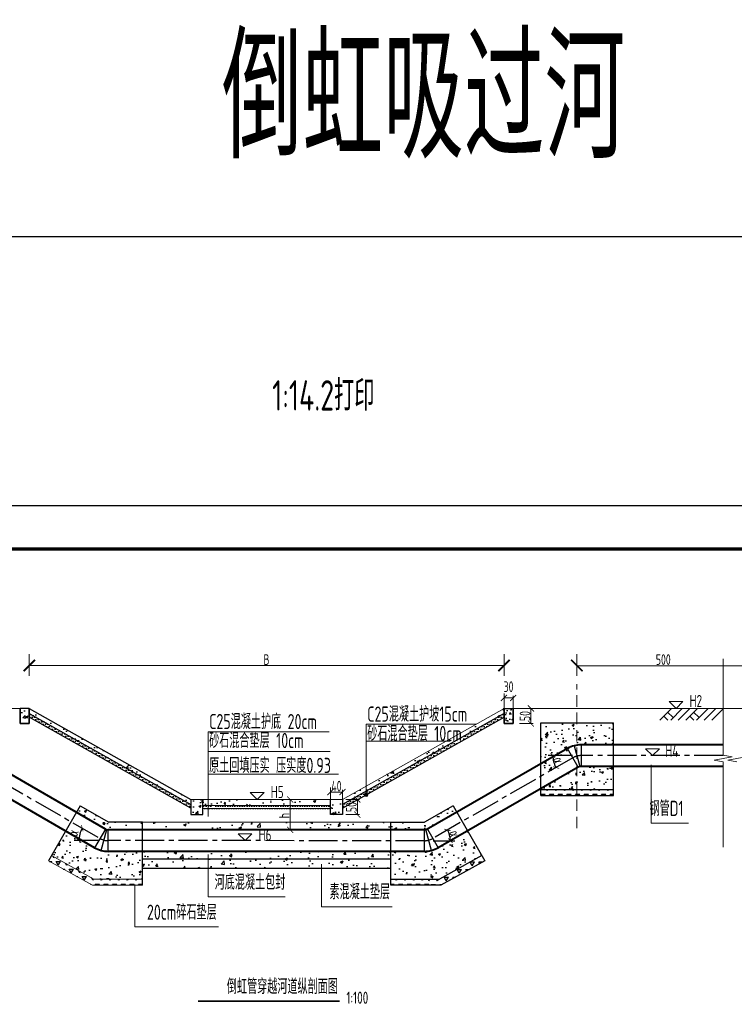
# Model space of a CAD drawing. Extents: x -493406 to 788281, y -294927 to -108123.
# Tile 6 of 7: x 453536 to 455891, y -286440 to -283196. Entities that reach past the tile are written whole.
import ezdxf
from ezdxf.enums import TextEntityAlignment as Align

# ---------------------------------------------------------------- set-up
doc = ezdxf.new("R2010")
doc.units = 0
for name, pattern in [('ACAD_ISO02W100', [15, 12, -3]), ('CENTER2', [28.575, 19.05, -3.175, 3.175, -3.175]), ('DASHED', [19.05, 12.7, -6.35])]:
    doc.linetypes.add(name, pattern=pattern)
for name, color, linetype in [('GPSCOMMON', 7, 'Continuous'), ('pp-com', 7, 'Continuous'), ('管道中心线', 6, 'CENTER2')]:
    doc.layers.add(name, color=color, linetype=linetype)
for name, color, linetype, lineweight in [('标注', 4, 'Continuous', 13), ('河口线', 4, 'ACAD_ISO02W100', 70), ('管线', 1, 'Continuous', 25), ('管道', 1, 'Continuous', 25), ('细线', 7, 'Continuous', 20)]:
    doc.layers.add(name, color=color, linetype=linetype, lineweight=lineweight)
doc.styles.add('gpshz', font='tssdeng.shx', dxfattribs={"width": 0.7, "bigfont": 'tssdchn.shx'})
doc.styles.add('HZ', font='hztxt_e.shx', dxfattribs={"width": 0.7, "bigfont": 'hztxt.shx'})
doc.styles.add('图签', font='txt', dxfattribs={"width": 0.66})
doc.dimstyles.new('1bi250', dxfattribs={"dimtxt": 75, "dimasz": 37.5, "dimexe": 37.5, "dimexo": 37.5, "dimgap": 2, "dimtad": 1, "dimdec": 0, "dimtxsty": 'HZ', "dimblk": 'ARCHTICK', "dimcen": 2.5, "dimclrd": 256, "dimclre": 256, "dimclrt": 256, "dimadec": 0, "dimazin": 0, "dimtfac": 1, "dimtdec": 0, "dimtmove": 2, "dimatfit": 2, "dimfxl": 0, "dimlwd": -1, "dimlwe": -1, "dimarcsym": 0})
doc.dimstyles.new('副本 1bi50', dxfattribs={"dimtxt": 35, "dimasz": 15, "dimexe": 15, "dimexo": 15, "dimgap": 0.01, "dimtad": 1, "dimdec": 0, "dimlfac": 0.014286, "dimdsep": 46, "dimtxsty": 'gpshz', "dimblk": 'ARCHTICK', "dimcen": 2.5, "dimclrd": 256, "dimclre": 256, "dimclrt": 256, "dimadec": 0, "dimazin": 0, "dimtfac": 1, "dimtdec": 0, "dimtmove": 2, "dimatfit": 0, "dimfxl": 0, "dimlwd": -1, "dimlwe": -1, "dimarcsym": 0})
pattern_1 = [(50, (-5824.17, -123199.535), (72.8738676, -6.375634), [7.62, -83.82]), (355, (-5824.17, -123199.535), (-14.097369, 76.422738), [6.096, -67.056234]), (100.451445, (-5818.1, -123200.07), (58.776499, 70.047101), [6.476004, -71.236098]), (46.1842, (-5824.17, -123179.215), (108.431616, -16.816931), [11.43, -125.73]), (96.635558, (-5815.14, -123180.62), (94.961654, 98.97045), [9.71401, -106.854243]), (351.18415, (-5824.17, -123179.22), (94.961654, 98.97045), [9.143987, -100.583893]), (21, (-5814.01, -123184.295), (60.6457565, -40.906079), [7.62, -83.82]), (326, (-5814.01, -123184.295), (24.720811, 73.675186), [6.096, -67.056]), (71.451445, (-5808.96, -123187.704), (85.366568, 32.769108), [6.476004, -71.235975]), (37.5, (-5824.17, -123199.535), (1.2354413, 33.8220155), [0, -66.2432, 0, -68.072, 0, -67.31]), (7.5, (-5824.17, -123199.535), (26.727865, 40.07223), [0, -38.8112, 0, -64.7192, 0, -25.654]), (327.5, (-5846.828, -123199.535), (54.236238, -2.2914976), [0, -25.4, 0, -79.248, 0, -105.156]), (317.5, (-5856.99, -123199.535), (59.2516726, 10.1705964), [0, -33.02, 0, -52.6288, 0, -74.676])]
pattern_2 = [(0, (121505.66, -175011.722), (3.96875, 7.9375), [0, -7.9375])]
pattern_3 = [(50, (-20210.14, -127578.82), (72.8738676, -6.375634), [7.62, -83.82]), (355, (-20210.14, -127578.82), (-14.097369, 76.422738), [6.096, -67.056234]), (100.451445, (-20204.07, -127579.35), (58.776499, 70.047101), [6.476004, -71.236098]), (46.1842, (-20210.14, -127558.5), (108.431616, -16.816931), [11.43, -125.73]), (96.635558, (-20201.1, -127559.9), (94.961654, 98.97045), [9.71401, -106.854243]), (351.18415, (-20210.14, -127558.5), (94.961654, 98.97045), [9.143987, -100.583893]), (21, (-20199.98, -127563.58), (60.6457565, -40.906079), [7.62, -83.82]), (326, (-20199.98, -127563.58), (24.720811, 73.675186), [6.096, -67.056]), (71.451445, (-20194.926, -127566.99), (85.366568, 32.769108), [6.476004, -71.235975]), (37.5, (-20210.14, -127578.822), (1.2354413, 33.8220155), [0, -66.2432, 0, -68.072, 0, -67.31]), (7.5, (-20210.14, -127578.822), (26.727865, 40.07223), [0, -38.8112, 0, -64.7192, 0, -25.654]), (327.5, (-20232.797, -127578.822), (54.236238, -2.2914976), [0, -25.4, 0, -79.248, 0, -105.156]), (317.5, (-20242.957, -127578.82), (59.2516726, 10.1705964), [0, -33.02, 0, -52.6288, 0, -74.676])]
pattern_4 = [(60, (-20210.14, -127578.822), (-14.2875, 24.7466759), [14.2875, -14.2875]), (120, (-20210.14, -127578.822), (-28.575, 2e-08), [14.2875, -14.2875]), (0, (-20217.284, -127566.449), (14.2875, 24.7466759), [14.2875, -14.2875])]

# ---------------------------------------------------------------- blocks, each defined once
blk = doc.blocks.new('_ArchTick')
at = {"color": 0, "linetype": 'ByBlock', "const_width": 0.15}
blk.add_lwpolyline([(-0.5, -0.5), (0.5, 0.5)], dxfattribs=at)
blk = doc.blocks.new('*D76')
at = {"layer": 'Defpoints', "color": 0}
for p in [(454560.1, -285689), (454600.1, -285696.3), (454600.1, -285741)]:
    blk.add_point(p, dxfattribs=at)
at = {"layer": '标注'}
for p, q in [((454560.1, -285726.5), (454560.1, -285778.5)), ((454560.1, -285741), (454600.1, -285741)), ((454600.1, -285733.8), (454600.1, -285778.5))]:
    blk.add_line(p, q, dxfattribs=at)
at = {"layer": '标注', "xscale": 20, "yscale": 20, "zscale": 20, "rotation": 180}
blk.add_blockref('_ArchTick', (454560.1, -285741), dxfattribs=at)
at = {"layer": '标注', "xscale": 20, "yscale": 20, "zscale": 20}
blk.add_blockref('_ArchTick', (454600.1, -285741), dxfattribs=at)
at = {"layer": '标注', "insert": (454580.1, -285721.5), "char_height": 35, "attachment_point": 5, "style": 'gpshz'}
blk.add_mtext('40', dxfattribs=at)
blk = doc.blocks.new('*D77')
at = {"layer": 'Defpoints', "color": 0}
for p in [(454693.6, -285765.5), (454648.9, -285815.5), (454693.6, -285815.5)]:
    blk.add_point(p, dxfattribs=at)
at = {"layer": '标注'}
for p, q in [((454656.1, -285765.5), (454611.4, -285765.5)), ((454648.9, -285765.5), (454648.9, -285815.5)), ((454656.1, -285815.5), (454611.4, -285815.5))]:
    blk.add_line(p, q, dxfattribs=at)
at = {"layer": '标注', "xscale": 20, "yscale": 20, "zscale": 20}
for p, rotation in [((454648.9, -285765.5), 90), ((454648.9, -285815.5), 270)]:
    blk.add_blockref('_ArchTick', p, dxfattribs=dict(at, rotation=rotation))
at = {"layer": '标注', "insert": (454629.4, -285790.5), "char_height": 35, "attachment_point": 5, "rotation": 90, "style": 'gpshz'}
blk.add_mtext('50', dxfattribs=at)
blk = doc.blocks.new('*D78')
at = {"layer": 'Defpoints', "color": 0}
for p in [(455132.1, -285379), (455162.1, -285386.3), (455162.1, -285431)]:
    blk.add_point(p, dxfattribs=at)
at = {"layer": '标注'}
for p, q in [((455132.1, -285416.5), (455132.1, -285468.5)), ((455132.1, -285431), (455162.1, -285431)), ((455162.1, -285423.8), (455162.1, -285468.5))]:
    blk.add_line(p, q, dxfattribs=at)
at = {"layer": '标注', "xscale": 20, "yscale": 20, "zscale": 20, "rotation": 180}
blk.add_blockref('_ArchTick', (455132.1, -285431), dxfattribs=at)
at = {"layer": '标注', "xscale": 20, "yscale": 20, "zscale": 20}
blk.add_blockref('_ArchTick', (455162.1, -285431), dxfattribs=at)
at = {"layer": '标注', "insert": (455147.1, -285393.8), "char_height": 35, "attachment_point": 5, "style": 'gpshz'}
blk.add_mtext('30', dxfattribs=at)
blk = doc.blocks.new('*D79')
at = {"layer": 'Defpoints', "color": 0}
for p in [(455265.6, -285465.5), (455220.9, -285515.5), (455265.6, -285515.5)]:
    blk.add_point(p, dxfattribs=at)
at = {"layer": '标注'}
for p, q in [((455228.1, -285465.5), (455183.4, -285465.5)), ((455220.9, -285465.5), (455220.9, -285515.5)), ((455228.1, -285515.5), (455183.4, -285515.5))]:
    blk.add_line(p, q, dxfattribs=at)
at = {"layer": '标注', "xscale": 20, "yscale": 20, "zscale": 20}
for p, rotation in [((455220.9, -285465.5), 90), ((455220.9, -285515.5), 270)]:
    blk.add_blockref('_ArchTick', p, dxfattribs=dict(at, rotation=rotation))
at = {"layer": '标注', "insert": (455201.4, -285490.5), "char_height": 35, "attachment_point": 5, "rotation": 90, "style": 'gpshz'}
blk.add_mtext('50', dxfattribs=at)
blk = doc.blocks.new('*D80')
at = {"layer": 'Defpoints', "color": 0}
for p in [(453340.6, -285627.9), (453736.4, -285872.9), (453801.7, -285894.1), (453828.1, -285901), (454869.7, -285901.4)]:
    blk.add_point(p, dxfattribs=at)
at = {"layer": 'GPSCOMMON'}
blk.add_line((453798.6, -285901), (453716.4, -285901), dxfattribs=at)
blk.add_arc((453813.6, -285901), 82.2, 150, 179.9821, dxfattribs=at)
at = {"layer": 'GPSCOMMON', "xscale": 15, "yscale": 15, "zscale": 15}
for p, rotation in [((453742.5, -285859.9), 59.9999999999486), ((453731.4, -285901), 269.9821296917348)]:
    blk.add_blockref('_ArchTick', p, dxfattribs=dict(at, rotation=rotation))
at = {"layer": 'GPSCOMMON', "insert": (453712, -285875.2), "char_height": 35, "attachment_point": 5, "rotation": 75.7425, "style": 'gpshz'}
blk.add_mtext('α', dxfattribs=at)
blk = doc.blocks.new('*D81')
at = {"layer": 'Defpoints', "color": 0}
for p in [(452846.4, -285620.7), (453313.6, -285620.7), (453340.6, -285627.9), (453417.3, -285653.2), (453801.7, -285894.1)]:
    blk.add_point(p, dxfattribs=at)
at = {"layer": 'GPSCOMMON'}
blk.add_line((453343.1, -285620.7), (453438.1, -285620.7), dxfattribs=at)
blk.add_arc((453328.1, -285620.7), 95, 330, 0, dxfattribs=at)
at = {"layer": 'GPSCOMMON', "xscale": 15, "yscale": 15, "zscale": 15}
for p, rotation in [((453423.1, -285620.7), 89.99999999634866), ((453410.3, -285668.2), 240.0000000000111)]:
    blk.add_blockref('_ArchTick', p, dxfattribs=dict(at, rotation=rotation))
at = {"layer": 'GPSCOMMON', "insert": (453402.9, -285640.8), "char_height": 35, "attachment_point": 5, "rotation": 75, "style": 'gpshz'}
blk.add_mtext('α', dxfattribs=at)
blk = doc.blocks.new('*D82')
at = {"layer": 'Defpoints', "color": 0}
for p in [(455359.2, -285628.3), (453828.1, -285901), (454869.7, -285901.4), (454896.6, -285894.2), (454954.2, -285889.1)]:
    blk.add_point(p, dxfattribs=at)
at = {"layer": 'GPSCOMMON'}
blk.add_line((454899.1, -285901.4), (454970.3, -285901.4), dxfattribs=at)
blk.add_arc((454884.1, -285901.4), 71.1, 359.9821, 29.8923, dxfattribs=at)
at = {"layer": 'GPSCOMMON', "xscale": 15, "yscale": 15, "zscale": 15}
for p, rotation in [((454945.8, -285865.9), 119.892311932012), ((454955.3, -285901.4), 269.9821296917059)]:
    blk.add_blockref('_ArchTick', p, dxfattribs=dict(at, rotation=rotation))
at = {"layer": 'GPSCOMMON', "insert": (454969.8, -285878.5), "char_height": 35, "attachment_point": 5, "rotation": 284.9372, "style": 'gpshz'}
blk.add_mtext('α', dxfattribs=at)
blk = doc.blocks.new('*D83')
at = {"layer": 'Defpoints', "color": 0}
for p in [(455386.2, -285620.7), (455853.9, -285621), (455294.1, -285634.4), (455359.2, -285628.3), (454896.6, -285894.2)]:
    blk.add_point(p, dxfattribs=at)
at = {"layer": 'GPSCOMMON'}
blk.add_line((455357.4, -285620.7), (455277.9, -285620.6), dxfattribs=at)
blk.add_arc((455372.4, -285620.7), 79.5, 179.9606, 209.8923, dxfattribs=at)
at = {"layer": 'GPSCOMMON', "xscale": 15, "yscale": 15, "zscale": 15}
for p, rotation in [((455292.9, -285620.6), 89.96055864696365), ((455303.5, -285660.3), 299.8923119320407)]:
    blk.add_blockref('_ArchTick', p, dxfattribs=dict(at, rotation=rotation))
at = {"layer": 'GPSCOMMON', "insert": (455312.5, -285636.7), "char_height": 35, "attachment_point": 5, "rotation": 284.9264, "style": 'gpshz'}
blk.add_mtext('α', dxfattribs=at)
blk = doc.blocks.new('*U69')
at = {"color": 0}
blk.add_lwpolyline([(0, 0), (420, 0), (420, 297), (0, 297)], close=True, dxfattribs=at)
at = {"color": 0, "const_width": 0.75}
blk.add_lwpolyline([(410, 10), (410, 287), (25, 287), (25, 10), (410, 10)], dxfattribs=at)
at = {"color": 0, "linetype": 'Continuous', "style": '图签', "flags": 8}
for tag, width, p, p2 in [('设计总负责', 0.611046, (130.25, 28.99), (141.11, 28.99)), ('工程名称', 2.988281, (283.25, 28.99), (325.75, 28.99)), ('图纸编号', 2.575163, (345.13, 28.99), (381.76, 28.99)), ('子项名称', 2.988281, (283.25, 20.99), (325.75, 20.99))]:
    blk.add_attdef(tag, text='', height=2.5, dxfattribs=dict(at, width=width)).set_placement(p, p2, align=Align.FIT)
at = {"color": 0, "linetype": 'Continuous', "ltscale": 0.055, "style": '图签', "flags": 8}
for tag, width, p, p2 in [('审定', 1.617188, (172.25, 28.99), (183.75, 28.99)), ('设计', 1.617188, (214.25, 28.99), (225.75, 28.99)), ('工程编号', 0.738284, (256.25, 28.99), (266.75, 28.99)), ('版本', 1.530605, (397.87, 28.99), (408.75, 28.99)), ('设计负责', 0.763807, (130.25, 20.99), (141.11, 20.99)), ('审核', 1.617188, (172.25, 20.99), (183.75, 20.99)), ('注册工程师', 0.646875, (214.25, 20.99), (225.75, 20.99)), ('图纸比例', 0.738284, (256.25, 20.99), (266.75, 20.99)), ('专业负责', 0.763807, (130.25, 12.65), (141.11, 12.65)), ('校核', 1.617188, (172.25, 12.65), (183.75, 12.65)), ('注册建筑师', 0.646875, (214.25, 12.65), (225.75, 12.65)), ('出图日期', 0.738284, (256.25, 12.65), (266.75, 12.65))]:
    blk.add_attdef(tag, text='', height=2.5, dxfattribs=dict(at, width=width)).set_placement(p, p2, align=Align.FIT)
at = {"color": 0, "linetype": 'Continuous', "style": '图签'}
for tag, p, width in [('设计证书', (43.26, 16.37), 1.55), ('咨询证书', (43.26, 12.88), 0.9)]:
    blk.add_attdef(tag, p, '', height=2, dxfattribs=dict(at, width=width))
at = {"color": 0, "linetype": 'Continuous', "style": '图签', "width": 0.85}
for tag, height, p in [('图纸名称_2_1', 2.2, (305.02, 15.12)), ('图纸名称_1_1', 2.5, (305.02, 13.35)), ('图纸名称_2_2', 2.2, (305.02, 11.51))]:
    blk.add_attdef(tag, text='', height=height, dxfattribs=at).set_placement(p, align=Align.CENTER)
blk = doc.blocks.new('20180504.1607550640')
at = {"layer": 'GPSCOMMON', "ltscale": 1.5}
h = blk.add_hatch(dxfattribs=at)
h.set_pattern_fill('AR-CONC', color=256, scale=0.4, style=0)
h.set_pattern_definition(pattern_1)
h.paths.add_polyline_path([(453568.14, -285465.53), (453538.14, -285465.53), (453538.14, -285515.53), (453568.14, -285515.53)])
h = blk.add_hatch(dxfattribs=at)
h.set_pattern_fill('AR-CONC', color=256, scale=0.4, style=0)
h.set_pattern_definition(pattern_1)
h.paths.add_polyline_path([(453568.14, -285465.53), (453568.14, -285482.54), (454100.13, -285782.54), (454100.13, -285765.53)])
at = {"layer": 'GPSCOMMON'}
h = blk.add_hatch(dxfattribs=at)
h.set_pattern_fill('DOTS', color=256, scale=5, style=0)
h.set_pattern_definition([(180, (787194.601, -175011.722), (-3.96875, 7.9375), [0, -7.9375])])
h.paths.add_polyline_path([(453568.14, -285494.02), (453568.14, -285481.48), (454100.13, -285781.48), (454100.13, -285792.25)])
at = {"layer": 'GPSCOMMON', "ltscale": 1.5}
h = blk.add_hatch(dxfattribs=at)
h.set_pattern_fill('AR-CONC', color=256, scale=0.4, style=0)
h.set_pattern_definition(pattern_1)
h.paths.add_polyline_path([(454600.13, -285765.53), (454560.13, -285765.53), (454560.13, -285815.53), (454600.13, -285815.53)])
h.paths.add_polyline_path([(455132.12, -285482.54), (455132.12, -285465.53), (454600.13, -285765.53), (454600.13, -285781.68)])
edge = h.paths.add_edge_path()
edge.add_line((454140.13, -285765.53), (454140.13, -285785.53))
edge.add_line((454140.13, -285785.53), (454170.53, -285785.53))
edge.add_arc((454175.48, -285782.48), 5.81, 90, 211.59321, ccw=False)
edge.add_line((454175.48, -285776.68), (454175.48, -285765.53))
edge.add_line((454175.48, -285765.53), (454140.13, -285765.53))
edge = h.paths.add_edge_path()
edge.add_line((454560.13, -285785.53), (454560.13, -285765.53))
edge.add_line((454560.13, -285765.53), (454175.48, -285765.53))
edge.add_line((454175.48, -285765.53), (454175.48, -285776.68))
edge.add_arc((454175.48, -285782.48), 5.81, 328.40679, 90, ccw=False)
edge.add_line((454180.43, -285785.53), (454560.13, -285785.53))
h.paths.add_polyline_path([(454100.13, -285815.53), (454140.13, -285815.53), (454140.13, -285765.53), (454100.13, -285765.53)])
at = {"layer": 'GPSCOMMON'}
h = blk.add_hatch(dxfattribs=at)
h.set_pattern_fill('DOTS', color=256, scale=5, style=0)
h.set_pattern_definition(pattern_2)
h.paths.add_polyline_path([(455132.12, -285494.02), (455132.12, -285481.48), (454600.13, -285781.48), (454600.13, -285792.25)])
h = blk.add_hatch(dxfattribs=at)
h.set_pattern_fill('AR-CONC', color=256, scale=0.2, style=0)
h.set_pattern_definition([(50, (87490.643, -175482.128), (36.4369338, -3.187817), [3.81, -41.91]), (355, (87490.643, -175482.128), (-7.0485652, 38.2113286), [3.048, -33.528]), (100.451, (87493.68, -175482.393), (29.3885003, 35.0233376), [3.238, -35.618]), (46.1842, (87490.643, -175471.968), (54.215808, -8.4084656), [5.715, -62.865]), (96.6356, (87495.16, -175472.67), (47.480847, 49.485111), [4.857, -53.427]), (351.184, (87490.643, -175471.97), (47.480921, 49.4850236), [4.572, -50.292]), (21, (87495.723, -175474.508), (30.322976, -20.4531037), [3.81, -41.91]), (326, (87495.723, -175474.508), (12.3604057, 36.8375932), [3.048, -33.528]), (71.4514, (87498.25, -175476.212), (42.683298, 16.3845715), [3.238, -35.618]), (37.5, (87490.643, -175482.128), (0.61772065, 16.91100777), [0, -33.1216, 0, -34.036, 0, -33.655]), (7.5, (87490.643, -175482.128), (13.3639325, 20.036115), [0, -19.4056, 0, -32.3596, 0, -12.827]), (327.5, (87479.314, -175482.128), (27.11811903, -1.1457488), [0, -12.7, 0, -39.624, 0, -52.578]), (317.5, (87474.234, -175482.128), (29.6258363, 5.0852982), [0, -16.51, 0, -26.3144, 0, -37.338])])
h.paths.add_polyline_path([(455132.12, -285465.53), (455162.12, -285465.53), (455162.12, -285515.53), (455132.12, -285515.53)])
at = {"layer": 'GPSCOMMON', "ltscale": 1.5}
h = blk.add_hatch(dxfattribs=at)
h.set_pattern_fill('AR-CONC', color=256, scale=0.4, style=0)
h.set_pattern_definition(pattern_3)
h.paths.add_polyline_path([(455493.4, -285512.71), (455372.23, -285512.71), (455372.23, -285586.63, -0.0392203), (455386.21, -285585.53), (455493.4, -285585.53)])
h.paths.add_polyline_path([(455372.23, -285512.71), (455253.4, -285512.71), (455253.4, -285689.09), (455359.21, -285628.26), (455341.46, -285597.52, -0.0919574), (455372.23, -285586.63)])
h.paths.add_polyline_path([(455372.23, -285661.68), (455253.4, -285730), (455253.4, -285732.71), (455372.23, -285732.71)])
h.paths.add_polyline_path([(455493.4, -285656.53), (455386.21, -285656.53, 0.1316525), (455376.96, -285659.01), (455376.94, -285658.97), (455372.23, -285661.68), (455372.23, -285732.71), (455493.4, -285732.71)])
at = {"layer": 'GPSCOMMON'}
h = blk.add_hatch(dxfattribs=at)
h.set_pattern_fill('TRIANG', color=256, scale=3, style=0)
h.set_pattern_definition([(60, (-3725.166, -123199.535), (-14.2875, 24.7466759), [14.2875, -14.2875]), (120, (-3725.166, -123199.535), (-28.575, 2e-08), [14.2875, -14.2875]), (0, (-3732.31, -123187.162), (14.2875, 24.7466759), [14.2875, -14.2875])])
h.paths.add_polyline_path([(455373.36, -285732.71), (455253.4, -285732.71), (455253.4, -285752.71), (455373.36, -285752.71)])
h.paths.add_polyline_path([(455493.4, -285732.71), (455373.36, -285732.71), (455373.36, -285752.71), (455493.4, -285752.71)])
at = {"layer": 'GPSCOMMON', "ltscale": 1.5}
h = blk.add_hatch(dxfattribs=at)
h.set_pattern_fill('AR-CONC', color=256, scale=0.4, style=0)
h.set_pattern_definition(pattern_1)
h.paths.add_polyline_path([(453735.69, -285786.18), (453723.19, -285807.83), (453814.11, -285860.32), (453814.11, -285831.45)])
h.paths.add_polyline_path([(453941.1, -285840.53), (453829.83, -285840.53), (453814.11, -285831.45), (453814.11, -285860.32), (453818.72, -285862.98, 0.1316525), (453828.22, -285865.53), (453941.1, -285865.53)])
at = {"layer": 'GPSCOMMON'}
h = blk.add_hatch(dxfattribs=at)
h.set_pattern_fill('DOTS', color=256, scale=5, style=0)
h.set_pattern_definition(pattern_2)
edge = h.paths.add_edge_path()
edge.add_line((454140.13, -285785.53), (454140.13, -285795.53))
edge.add_line((454140.13, -285795.53), (454175.48, -285795.53))
edge.add_line((454175.48, -285795.53), (454175.48, -285788.29))
edge.add_arc((454175.48, -285782.48), 5.81, 211.59321, 270, ccw=False)
edge.add_line((454170.53, -285785.53), (454140.13, -285785.53))
edge = h.paths.add_edge_path()
edge.add_line((454560.13, -285795.53), (454560.13, -285785.53))
edge.add_line((454560.13, -285785.53), (454180.43, -285785.53))
edge.add_arc((454175.48, -285782.48), 5.81, 270, 328.40679, ccw=False)
edge.add_line((454175.48, -285788.29), (454175.48, -285795.53))
edge.add_line((454175.48, -285795.53), (454560.13, -285795.53))
at = {"layer": 'GPSCOMMON', "ltscale": 1.5}
h = blk.add_hatch(dxfattribs=at)
h.set_pattern_fill('AR-CONC', color=256, scale=0.4, style=0)
h.set_pattern_definition(pattern_1)
h.paths.add_polyline_path([(454976.72, -285807.22), (454964.57, -285786.18), (454884.31, -285832.52), (454884.31, -285860.36)])
at = {"layer": 'GPSCOMMON'}
h = blk.add_hatch(dxfattribs=at)
h.set_pattern_fill('AR-CONC', color=256, scale=0.5, style=0)
h.set_pattern_definition([(50, (-20210.14, -127578.82), (91.092334, -7.969543), [9.525, -104.775]), (355, (-20210.14, -127578.82), (-17.621413, 95.528321), [7.62, -83.82]), (100.451, (-20202.55, -127579.49), (73.471251, 87.558344), [8.095, -89.045]), (46.1842, (-20210.14, -127553.42), (135.53952, -21.021164), [14.2875, -157.1625]), (96.6356, (-20198.85, -127555.17), (118.702117, 123.712778), [12.1425, -133.5675]), (351.184, (-20210.14, -127553.42), (118.702303, 123.71256), [11.43, -125.73]), (21, (-20197.44, -127559.77), (75.80744, -51.132759), [9.525, -104.775]), (326, (-20197.44, -127559.77), (30.901014, 92.093983), [7.62, -83.82]), (71.4514, (-20191.12, -127564.03), (106.708245, 40.961429), [8.095, -89.045]), (37.5, (-20210.14, -127578.822), (1.5443016, 42.2775194), [0, -82.804, 0, -85.09, 0, -84.1375]), (7.5, (-20210.14, -127578.82), (33.4098313, 50.0902874), [0, -48.514, 0, -80.899, 0, -32.0675]), (327.5, (-20238.46, -127578.822), (67.7952976, -2.864372), [0, -31.75, 0, -99.06, 0, -131.445]), (317.5, (-20251.16, -127578.82), (74.064591, 12.7132455), [0, -41.275, 0, -65.786, 0, -93.345])])
h.paths.add_polyline_path([(454759.15, -285865.53), (454759.14, -285840.53), (453931.06, -285840.53), (453931.06, -285865.53)])
at = {"layer": 'GPSCOMMON', "ltscale": 1.5}
h = blk.add_hatch(dxfattribs=at)
h.set_pattern_fill('AR-CONC', color=256, scale=0.4, style=0)
h.set_pattern_definition(pattern_1)
h.paths.add_polyline_path([(454884.31, -285832.52), (454870.43, -285840.53), (454759.14, -285840.53), (454759.15, -285865.53), (454870.29, -285865.53), (454870.29, -285865.53, 0.1316525), (454879.54, -285863.05), (454884.31, -285871.31)])
h = blk.add_hatch(dxfattribs=at)
h.set_pattern_fill('AR-CONC', color=256, scale=0.4, style=0)
h.set_pattern_definition(pattern_3)
h.paths.add_polyline_path([(453941.09, -285936.53), (453804.11, -285936.53), (453687.69, -285869.32), (453640.94, -285950.29), (453781.06, -286027.53), (453941.06, -286027.53)])
h = blk.add_hatch(dxfattribs=at)
h.set_pattern_fill('AR-CONC', color=256, scale=0.4, style=0)
h.set_pattern_definition(pattern_3)
h.paths.add_polyline_path([(454759.17, -285936.53), (454896.15, -285936.53), (455012.57, -285869.32), (455059.32, -285950.29), (454919.2, -286027.53), (454759.2, -286027.53)])
at = {"layer": 'GPSCOMMON'}
h = blk.add_hatch(dxfattribs=at)
h.set_pattern_fill('TRIANG', color=256, scale=3, style=0)
h.set_pattern_definition(pattern_4)
h.paths.add_polyline_path([(453630.94, -285967.62), (453775.92, -286047.53), (453814.11, -286047.53), (453814.11, -286027.53), (453781.06, -286027.53), (453640.94, -285950.29)])
h.paths.add_polyline_path([(453814.11, -286047.53), (453941.06, -286047.53), (453941.06, -286027.53), (453814.11, -286027.53)])
h = blk.add_hatch(dxfattribs=at)
h.set_pattern_fill('AR-CONC', color=256, scale=0.5, style=0)
h.set_pattern_definition([(50, (-20210.14, -127578.82), (91.092334, -7.969543), [9.525, -104.775]), (355, (-20210.14, -127578.82), (-17.62171, 95.528423), [7.62, -83.820292]), (100.451445, (-20202.55, -127579.49), (73.470624, 87.558876), [8.095004, -89.045122]), (46.1842, (-20210.14, -127553.42), (135.53952, -21.021164), [14.2875, -157.1625]), (96.635558, (-20198.85, -127555.17), (118.702067, 123.713062), [12.14251, -133.567804]), (351.18415, (-20210.14, -127553.42), (118.702067, 123.713062), [11.429984, -125.729866]), (21, (-20197.44, -127559.77), (75.807196, -51.132599), [9.525, -104.775]), (326, (-20197.44, -127559.77), (30.901014, 92.093983), [7.62, -83.82]), (71.451445, (-20191.12, -127564.03), (106.70821, 40.961384), [8.095004, -89.044969]), (37.5, (-20210.14, -127578.822), (1.5443016, 42.2775194), [0, -82.804, 0, -85.09, 0, -84.1375]), (7.5, (-20210.14, -127578.82), (33.4098313, 50.0902874), [0, -48.514, 0, -80.899, 0, -32.0675]), (327.5, (-20238.46, -127578.822), (67.7952976, -2.864372), [0, -31.75, 0, -99.06, 0, -131.445]), (317.5, (-20251.16, -127578.82), (74.064591, 12.7132455), [0, -41.275, 0, -65.786, 0, -93.345])])
h.paths.add_polyline_path([(454759.17, -285936.53), (453941.09, -285936.53), (453941.08, -285961.53), (454759.18, -285961.53)])
h.paths.add_polyline_path([(454759.18, -285961.53), (454103.48, -285961.53), (454103.48, -285991.53), (454759.19, -285991.53)])
h.paths.add_polyline_path([(454103.48, -285961.53), (453941.08, -285961.53), (453941.07, -285991.53), (454103.48, -285991.53)])
h = blk.add_hatch(dxfattribs=at)
h.set_pattern_fill('TRIANG', color=256, scale=3, style=0)
h.set_pattern_definition([(60, (-23489.3, -87664.07), (-14.2874949, 24.746673), [14.2875, -14.2875]), (120, (-23489.3, -87664.07), (-28.5749949, 3e-06), [14.2875, -14.2875]), (0, (-23496.445, -87651.698), (14.2875, 24.74667), [14.2875, -14.2875])])
h.paths.add_polyline_path([(455069.32, -285967.62), (455059.32, -285950.29), (454919.2, -286027.53), (454884.27, -286027.53), (454884.27, -286047.53), (454924.35, -286047.53)])
h = blk.add_hatch(dxfattribs=at)
h.set_pattern_fill('TRIANG', color=256, scale=3, style=0)
h.set_pattern_definition(pattern_4)
h.paths.add_polyline_path([(454759.2, -286047.53), (454886.15, -286047.53), (454886.15, -286027.53), (454759.2, -286027.53)])
at = {"layer": '标注'}
blk.add_hatch(color=256, dxfattribs=at).paths.add_polyline_path([(454672.29, -285750.3, 1), (454683.91, -285750.3, 1)])
at = {"layer": 'GPSCOMMON'}
for p, q in [((453538.14, -285515.53, -847.88), (453538.14, -285465.53, -844.36)), ((453538.14, -285465.53, -847.88), (453538.14, -285515.53, -847.88)), ((453568.14, -285465.53, -844.36), (453538.14, -285465.53, -847.88)), ((453568.14, -285465.53, -847.88), (453568.14, -285515.53, -847.88)), ((453568.14, -285515.53, -847.88), (453568.14, -285465.53, -844.36)), ((453568.14, -285482.54, -423.94), (454100.13, -285782.54, -423.94)), ((454100.13, -285794.02, -423.94), (453568.14, -285494.02, -423.94)), ((455132.12, -285482.54, -423.94), (454600.13, -285782.54, -423.94)), ((454600.13, -285794.02, -423.94), (455132.12, -285494.02, -423.94)), ((455132.12, -285465.53, -847.88), (455132.12, -285515.53, -847.88)), ((455132.12, -285515.53, -847.88), (455132.12, -285465.53, -844.36)), ((455132.12, -285465.53, -844.36), (455162.12, -285465.53, -847.88)), ((455162.12, -285515.53, -847.88), (455162.12, -285465.53, -844.36)), ((455162.12, -285465.53, -847.88), (455162.12, -285515.53, -847.88)), ((453568.14, -285515.53, -847.88), (453538.14, -285515.53, -847.88)), ((453538.14, -285515.53, -847.88), (453568.14, -285515.53, -847.88)), ((455132.12, -285515.53, -847.88), (455162.12, -285515.53, -847.88)), ((455162.12, -285515.53, -847.88), (455132.12, -285515.53, -847.88)), ((455253.4, -285752.71, -423.94), (455253.4, -285512.71, -423.94)), ((455253.4, -285512.71, -423.94), (455493.4, -285512.71, -423.94)), ((455493.4, -285752.71, -423.94), (455493.4, -285512.71, -423.94)), ((455253.4, -285732.71, -423.94), (455493.4, -285732.71, -423.94)), ((455253.4, -285752.71, -423.94), (455493.4, -285752.71, -423.94)), ((453735.69, -285786.18, 2191.06), (453630.94, -285967.62, 2191.06)), ((453735.69, -285786.18, -423.94), (453829.83, -285840.53, -423.94)), ((454100.13, -285765.53, -423.94), (454100.13, -285815.53, -423.94)), ((454100.13, -285765.53, -423.94), (454100.13, -285805.53, -423.94)), ((454140.13, -285815.53, -423.94), (454140.13, -285765.53, -423.94)), ((454560.13, -285815.53, -423.94), (454560.13, -285765.53, -423.94)), ((454600.13, -285765.53, -423.94), (454600.13, -285815.53, -423.94)), ((454600.13, -285781.48, -423.94), (454600.13, -285792.25, -423.94)), ((454964.57, -285786.18, 2191.06), (455069.32, -285967.62, 2191.06)), ((454100.13, -285815.53, -423.94), (454140.13, -285815.53, -423.94)), ((454600.13, -285815.53, -423.94), (454560.13, -285815.53, -423.94)), ((453941.1, -285840.53, -423.94), (453829.83, -285840.53, -423.94)), ((453941.09, -285901.06, -423.94), (453941.1, -285840.53, -423.94)), ((454759.2, -286047.53, 2191.06), (454759.14, -285840.53, 2191.06)), ((454759.16, -285840.53, 2191.06), (454870.43, -285840.53, 2191.06)), ((453941.06, -286047.53, 2191.06), (453941.1, -285902.1, 2191.06)), ((455059.32, -285950.29, 2191.06), (454919.2, -286027.53, 2191.06)), ((453941.08, -285961.53, -423.94), (454759.18, -285961.53, -423.94)), ((455069.32, -285967.62, 2191.06), (454924.35, -286047.53, 2191.06)), ((453941.07, -285991.53, -423.94), (454759.19, -285991.53, -423.94)), ((454759.2, -286027.53, 2191.06), (454919.2, -286027.53, 2191.06)), ((454924.35, -286047.53, 2191.06), (454759.2, -286047.53, 2191.06))]:
    blk.add_line(p, q, dxfattribs=at)
at = {"layer": 'GPSCOMMON', "ltscale": 1.5}
for p, q in [((453568.14, -285465.53, -423.94), (454100.13, -285765.53, -423.94)), ((454964.57, -285786.18, 2191.06), (454870.43, -285840.53, 2191.06))]:
    blk.add_line(p, q, dxfattribs=at)
at = {"layer": 'GPSCOMMON'}
blk.add_lwpolyline([(451460.3, -283910.4), (458292.3, -283910.4), (458292.3, -294926.9), (451460.3, -294926.9)], close=True, dxfattribs=at)
for centre, start, end in [((453781.06, -286027.53, -423.94), 148.86303, 151.13697), ((454919.2, -286027.53, -423.94), 28.86303, 31.13697)]:
    blk.add_arc(centre, 160, start, end, dxfattribs=at)
at = {"layer": '标注'}
for p, q in [((453568.14, -285357.83, -847.88), (453568.14, -285286.53, -847.88)), ((453568.14, -285343.93, 1767.12), (453568.14, -285286.53, 1767.12)), ((455132.12, -285357.92, -847.88), (455132.12, -285286.53, -847.88)), ((455372.11, -285357.83, -415.89), (455372.11, -285286.53, -415.89)), ((455372.11, -285343.93, 2199.11), (455372.11, -285286.53, 2199.11)), ((455853.9, -285619.34, 1767.12), (455853.9, -285301.92, 1767.12)), ((453568.14, -285324.03, -431.99), (455132.12, -285324.03, -847.88)), ((455950.45, -285325.33), (455371.61, -285325.33)), ((455721.58, -285442.76, -423.94), (455676.05, -285442.76, -423.94)), ((455676.05, -285442.76, -423.94), (455698.81, -285465.53, -423.94)), ((455698.81, -285465.53, -423.94), (455721.58, -285442.76, -423.94)), ((455683.55, -285465.53, -423.94), (455645.46, -285503.62, -423.94)), ((455658.63, -285490.44, -423.94), (455671.81, -285503.62, -423.94)), ((455671.09, -285477.99, -423.94), (455688.98, -285495.87, -423.94)), ((455719.32, -285465.53, -423.94), (455681.23, -285503.62, -423.94)), ((455744.24, -285465.53, -423.94), (455706.15, -285503.62, -423.94)), ((455769.16, -285465.53, -423.94), (455731.06, -285503.62, -423.94)), ((455744.24, -285490.44, -423.94), (455757.42, -285503.62, -423.94)), ((455756.7, -285477.99, -423.94), (455774.59, -285495.87, -423.94)), ((455759.74, -285465.53, -423.94), (456014.59, -285465.53, -423.94)), ((455804.93, -285465.53, -423.94), (455766.84, -285503.62, -423.94)), ((455829.85, -285465.53, -423.94), (455791.75, -285503.62, -423.94)), ((455854.77, -285465.53, -423.94), (455816.67, -285503.62, -423.94)), ((454678.1, -285750.3, -423.94), (454678.1, -285517.46, -423.94)), ((454678.1, -285517.46, -423.94), (455040.03, -285517.46, -423.94)), ((454157.2, -285821.86, 2191.06), (454157.2, -285542.09, 314.9)), ((454157.2, -285542.09), (454555.9, -285542.09)), ((454678.1, -285572.95, -423.94), (454954.3, -285572.95, -423.94)), ((454157.2, -285607.8), (454559.6, -285607.8)), ((455621.27, -285620.87, -423.94), (455598.51, -285598.1, -423.94)), ((455598.51, -285598.1, -423.94), (455644.03, -285598.1, -423.94)), ((455644.03, -285598.1, -423.94), (455621.27, -285620.87, -423.94)), ((455824.11, -285636, 1767.12), (455883.69, -285624.89, 1767.12)), ((455853.9, -285619.34, 1767.12), (455883.69, -285624.89, 1767.12)), ((455869.21, -285636, 1767.12), (455928.79, -285624.89, 1767.12)), ((455617.38, -285843.3, 2191.06), (455617.38, -285651.6, 2191.06)), ((455824.11, -285636, 1767.12), (455853.9, -285641.55, 1767.12)), ((455853.9, -285923.15, 1767.12), (455853.9, -285641.55, 1767.12)), ((455869.21, -285636, 1767.12), (455899, -285641.55, 1767.12)), ((454157.2, -285681.97, 1252.98), (454586.4, -285681.97, 1252.98)), ((454341.72, -285742.76, -423.94), (454296.19, -285742.76, -423.94)), ((454296.19, -285742.76, -423.94), (454318.96, -285765.53, -423.94)), ((454318.96, -285765.53, -423.94), (454341.72, -285742.76, -423.94)), ((454267.98, -285765.53, -423.94), (454522.83, -285765.53, -423.94)), ((454427.55, -285765.53, -2615), (454427.55, -285865.53, -2615)), ((454435.16, -285765.53, -2615), (454447.55, -285765.53, -2615)), ((455740.14, -285843.3, 2191.06), (455617.38, -285843.3, 2191.06)), ((454301.68, -285878.4, -423.94), (454256.15, -285878.4, -423.94)), ((454256.15, -285878.4, -423.94), (454278.91, -285901.17, -423.94)), ((454278.91, -285901.17, -423.94), (454301.68, -285878.4, -423.94)), ((454157.28, -286086.02), (454157.28, -285947.02)), ((454531.06, -286118.7), (454531.06, -285979.02)), ((453916.26, -286184.8, -5230.01), (453916.26, -286045.97, -5230.01)), ((454411.4, -286086.02), (454157.28, -286086.02)), ((454763.5, -286118.7), (454531.06, -286118.7)), ((454191, -286184.8), (453916.26, -286184.8, -5230.01))]:
    blk.add_line(p, q, dxfattribs=at)
at = {"layer": '标注', "const_width": 5}
blk.add_lwpolyline([(454123.56, -286429.97), (454590.62, -286429.97)], dxfattribs=at)
at = {"layer": '标注'}
blk.add_circle((454678.1, -285750.3, -423.94), 5.81, dxfattribs=at)
at = {"layer": '管线'}
for p, q in [((455363.04, -285588.58, -423.94), (455381.42, -285657.16, -423.94)), ((455386.21, -285585.53, -423.94), (455386.21, -285656.53, -423.94)), ((455376.96, -285659.01, -423.94), (455341.46, -285597.52, -423.94)), ((453818.84, -285863.05, 2191.06), (453783.34, -285924.54, 2191.06)), ((453804.92, -285933.48, 2191.06), (453823.3, -285864.9, 2191.06)), ((453828.09, -285936.53, 2191.06), (453828.09, -285865.53, 2191.06)), ((454870.29, -285936.53, -423.94), (454870.29, -285865.53, -423.94)), ((454893.45, -285933.48, -423.94), (454875.08, -285864.9, -423.94)), ((454879.54, -285863.05, -423.94), (454915.04, -285924.54, -423.94))]:
    blk.add_line(p, q, dxfattribs=at)
at = {"layer": '管道', "lineweight": 40}
for p, q in [((455853.9, -285585.53, -423.94), (455386.21, -285585.53, -423.94)), ((453818.72, -285862.98, 2191.06), (453358.92, -285597.52, 2191.06)), ((455341.46, -285597.52, 2191.06), (454875.31, -285865.53, 2191.06)), ((453783.34, -285924.54, 2191.06), (453323.42, -285659.01, 2191.06)), ((455376.94, -285658.97, -423.94), (454914.9, -285924.62, -423.94)), ((455853.9, -285656.53, -423.94), (455386.21, -285656.53, -423.94)), ((455853, -285656.53, -423.94), (455396.69, -285656.53, -423.94)), ((454875.31, -285865.53, -423.94), (453828.09, -285865.53, -423.94)), ((454870.29, -285936.53, -423.94), (453828.09, -285936.53, -423.94))]:
    blk.add_line(p, q, dxfattribs=at)
for centre, radius, start, end in [((455386.21, -285675.03, -423.94), 89.5, 90, 120), ((455386.21, -285675.03, -423.94), 18.5, 90, 120), ((453828.22, -285846.53, 1767.12), 19, 240, 270), ((453828.09, -285847.03, 2191.06), 18.5, 240, 270), ((454870.29, -285847.03, -423.94), 18.5, 270, 300), ((453828.09, -285847.03, 2191.06), 89.5, 240, 270), ((454870.29, -285847.03, -423.94), 89.5, 270, 300)]:
    blk.add_arc(centre, radius, start, end, dxfattribs=at)
at = {"layer": '管道中心线', "ltscale": 5}
for p, q in [((455853.9, -285621.03, -423.94), (455386.21, -285620.71, -423.94)), ((453340.61, -285627.94, 2030.07), (453801.65, -285894.12, 2030.07)), ((455359.21, -285628.26, -423.94), (454896.64, -285894.17, -423.94)), ((454869.73, -285901.35, -423.94), (453828.09, -285901.03, -423.94))]:
    blk.add_line(p, q, dxfattribs=at)
for centre, radius, start, end in [((455386.77, -285674.7, -423.94), 54, 90, 120), ((453826.87, -285851.64, 2191.06), 49.4, 239.29715, 271.4081), ((454869.73, -285847.35, -423.94), 54, 270, 300)]:
    blk.add_arc(centre, radius, start, end, dxfattribs=at)
at = {"layer": '细线', "linetype": 'DASHED', "ltscale": 3}
blk.add_line((455372.23, -285860.42, -423.94), (455372.23, -285385.32, -423.94), dxfattribs=at)
at = {"layer": '细线'}
for p, q in [((453568.14, -285465.53, -847.88), (452846.36, -285465.53, -355.44)), ((455132.12, -285465.53, -423.94), (454600.13, -285765.53, -423.94)), ((456221.05, -285465.53, -423.94), (455132.12, -285465.53, -423.94)), ((454100.13, -285795.53, -423.94), (454100.13, -285765.53, -423.94)), ((454600.13, -285765.53, -423.94), (454100.13, -285765.53, -423.94)), ((454560.13, -285785.53, -423.94), (454140.13, -285785.53, -423.94)), ((454600.13, -285795.53, -423.94), (454600.13, -285765.53, -423.94)), ((454600.13, -285795.53, -423.94), (454600.13, -285765.53, -423.94)), ((454560.13, -285795.53, -423.94), (454140.13, -285795.53, -423.94)), ((454759.14, -285840.53, -423.94), (453941.1, -285840.53, -423.94)), ((453640.94, -285950.29, 2191.06), (453781.06, -286027.53, 2191.06)), ((453630.94, -285967.62, 2191.06), (453775.92, -286047.53, 2191.06)), ((453941.06, -286047.53, 2191.06), (453775.92, -286047.53, 2191.06)), ((453941.06, -286027.53, 2191.06), (453781.06, -286027.53, 2191.06))]:
    blk.add_line(p, q, dxfattribs=at)
at = {"layer": 'pp-com', "xscale": 14.2, "yscale": 14.2, "zscale": 14.2}
blk.add_blockref('*U69', (451938.3, -289015.44), dxfattribs=at)
at = {"layer": '标注', "yscale": 37.5, "zscale": 37.5}
for p, xscale in [((453568.14, -285324.03, -847.88), 37.5), ((455132.12, -285324.03, -847.88), 37.5), ((455372.11, -285324.03, -415.89), -37.5)]:
    blk.add_blockref('_ArchTick', p, dxfattribs=dict(at, xscale=xscale))
at = {"layer": '标注'}
for p, xscale, yscale, zscale, rotation in [((453568.14, -285324.03, 1767.12), 37.5, 37.5, 37.5, 180), ((455372.11, -285324.03, 2199.11), -37.5, 37.5, 37.5, 180), ((454427.55, -285765.53, -2615), 20, 20, 20, 90), ((454427.55, -285865.53, -423.94), 20, 20, 20, 270)]:
    blk.add_blockref('_ArchTick', p, dxfattribs=dict(at, xscale=xscale, yscale=yscale, zscale=zscale, rotation=rotation))
at = {"layer": '标注', "style": 'gpshz', "width": 0.7}
for s, height, p in [('倒虹吸过河', 400, (454201.8, -283652.86, -423.94)), ('1:14.2打印', 100, (454368.2, -284484.06, -423.94)), ('C25混凝土护坡15cm', 50, (454681.52, -285509.06, -423.94)), ('C25混凝土护底 20cm', 50, (454160.62, -285533.68)), ('砂石混合垫层 10cm', 50, (454681.52, -285572.95, -423.94)), ('砂石混合垫层 10cm', 50, (454160.62, -285596.2)), ('原土回填压实 压实度0.93', 50, (454160.62, -285678.17, 1252.98))]:
    blk.add_text(s, height=height, dxfattribs=at).set_placement(p)
for s, height, p in [('钢管D1', 50, (455723.59, -285834.88, -3226.35)), ('河底混凝土包封', 50, (454411.4, -286078.08, -4993.48)), ('素混凝土垫层', 50, (454756.69, -286109.4)), ('20cm碎石垫层', 50, (454185.57, -286176.86, -4993.48)), ('倒虹管穿越河道纵剖面图', 50, (454584.73, -286421.76)), ('1:100', 40, (454684.92, -286450.65))]:
    blk.add_text(s, height=height, dxfattribs=at).set_placement(p, align=Align.BOTTOM_RIGHT)
at = {"layer": '标注', "char_height": 35, "attachment_point": 5, "style": 'gpshz'}
for s, insert in [('B', (454349.46, -285304.53)), ('500', (455656.82, -285304.53))]:
    blk.add_mtext(s, dxfattribs=dict(at, insert=insert))
at = {"layer": '标注', "insert": (454408.05, -285818.83, -2615), "char_height": 35, "attachment_point": 5, "rotation": 90, "style": 'gpshz'}
blk.add_mtext('h', dxfattribs=at)
at = {"layer": '河口线', "linetype": 'Continuous', "lineweight": 0, "style": 'gpshz', "width": 0.7}
for s, p in [('H2', (455743.41, -285461.03, -2615)), ('H4', (455663.65, -285625.35, -2615)), ('H5', (454363.55, -285761.03, -2615)), ('H6', (454323.51, -285901.81, -2615))]:
    blk.add_text(s, height=40, dxfattribs=at).set_placement(p)
at = {"layer": 'GPSCOMMON'}
for base, line1, line2, picture, middle in [((453417.34, -285653.19), ((453340.61, -285627.94, 2030.07), (453801.65, -285894.12, 2030.07)), ((452846.36, -285620.7, -423.94), (453313.61, -285620.7, -423.94)), '*D81', (453402.92, -285640.76)), ((455294.08, -285634.41), ((455853.9, -285621.03, -423.94), (455386.21, -285620.71, -423.94)), ((455359.21, -285628.26, -423.94), (454896.64, -285894.17, -423.94)), '*D83', (455312.49, -285636.66)), ((454954.21, -285889.06), ((454869.73, -285901.35, -423.94), (453828.09, -285901.03, -423.94)), ((455359.21, -285628.26, -423.94), (454896.64, -285894.17, -423.94)), '*D82', (454969.79, -285878.51))]:
    dim = blk.add_angular_dim_2l(base=base, line1=line1, line2=line2, text='α', dimstyle='副本 1bi50', override={"dimtxsty": 'gpshz'}, dxfattribs=at)
    dim.commit()
    dim.dimension.update_dxf_attribs({"geometry": picture, "text_midpoint": middle})
dim = blk.add_angular_dim_2l(base=(453736.4, -285872.91), line1=((454869.73, -285901.35, -423.94), (453828.09, -285901.03, -423.94)), line2=((453340.61, -285627.94, 2030.07), (453801.65, -285894.12, 2030.07)), text='α', dimstyle='副本 1bi50', override={"dimtxsty": 'gpshz'}, dxfattribs=at)
dim.commit()
dim.dimension.update_dxf_attribs({"geometry": '*D80', "text_midpoint": (453712.03, -285875.21), "dimtype": 162})
at = {"layer": '标注'}
dim = blk.add_linear_dim(base=(455162.12, -285431.02, -423.94), p1=(455132.12, -285379.02, -847.88), p2=(455162.12, -285386.32, -847.88), dimstyle='1bi250', override={"dimtxt": 35, "dimasz": 20, "dimtxsty": 'gpshz', "dimadec": 2}, dxfattribs=at)
dim.commit()
dim.dimension.update_dxf_attribs({"geometry": '*D78', "text_midpoint": (455147.12, -285393.82, -423.94), "dimtype": 160})
for base, p1, p2, picture, middle in [((455220.85, -285515.53, -423.94), (455265.58, -285465.53, -423.94), (455265.58, -285515.53, -847.88), '*D79', (455201.35, -285490.53, -423.94)), ((454648.86, -285815.53), (454693.59, -285765.53), (454693.59, -285815.53, -423.94), '*D77', (454629.36, -285790.53))]:
    dim = blk.add_linear_dim(base=base, p1=p1, p2=p2, angle=90, dimstyle='1bi250', override={"dimtxt": 35, "dimasz": 20, "dimtxsty": 'gpshz', "dimadec": 2}, dxfattribs=at)
    dim.commit()
    dim.dimension.update_dxf_attribs({"geometry": picture, "text_midpoint": middle})
dim = blk.add_linear_dim(base=(454600.13, -285741.02), p1=(454560.13, -285689.02, -423.94), p2=(454600.13, -285696.32, -423.94), dimstyle='1bi250', override={"dimtxt": 35, "dimasz": 20, "dimtxsty": 'gpshz', "dimadec": 2}, dxfattribs=at)
dim.commit()
dim.dimension.update_dxf_attribs({"geometry": '*D76', "text_midpoint": (454580.13, -285721.52)})

msp = doc.modelspace()

# ---------------------------------------------------------------- block references
at = {"layer": 'GPSCOMMON'}
msp.add_blockref('20180504.1607550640', (0, 0), dxfattribs=at)

doc.saveas('drawing.dxf')
